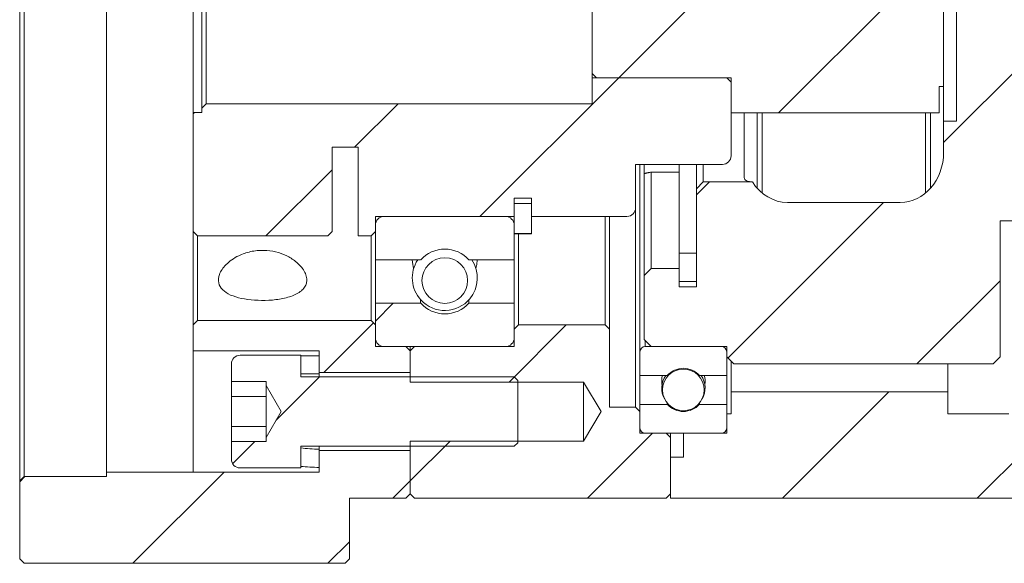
# Model space of a CAD drawing. Header units: millimetres. Extents: x -1831 to 865, y -98 to 589.
# Tile 1 of 7: x -1831 to -1718, y 45 to 108. Entities that reach past the tile are written whole.
import ezdxf

# ---------------------------------------------------------------- set-up
doc = ezdxf.new("R2010")
doc.units = ezdxf.units.MM
doc.header["$LTSCALE"] = 3
doc.layers.get('0').update_dxf_attribs({"lineweight": 18})
pattern_1 = [(45, (0, 0), (-11.22532, 11.22532), [])]

msp = doc.modelspace()

# ---------------------------------------------------------------- hatches: boundary and pattern name
at = {"linetype": 'Continuous', "lineweight": 0}
h = msp.add_hatch(dxfattribs=at)
h.set_pattern_fill('ANSI31', style=0, pattern_type=0)
h.set_pattern_definition(pattern_1)
edge = h.paths.add_edge_path(flags=0)
edge.add_line((-1729.54, 87.03), (-1742.54, 87.03))
edge.add_spline(control_points=[(-1746.59, 89.42), (-1745.09, 87.03), (-1742.54, 87.03)], knot_values=[0, 0, 0, 4.520927, 4.520927, 4.520927], weights=[1, 0.890872, 1], degree=2, periodic=0)
edge.add_line((-1746.59, 89.42), (-1752.24, 89.42))
edge.add_line((-1752.24, 89.42), (-1753.04, 88.62))
edge.add_line((-1753.04, 88.62), (-1753.04, 77.92))
edge.add_line((-1753.04, 77.92), (-1755.04, 77.92))
edge.add_line((-1755.04, 77.92), (-1755.04, 79.42))
edge.add_line((-1755.04, 79.42), (-1758.24, 79.42))
edge.add_line((-1758.24, 79.42), (-1759.04, 78.62))
edge.add_line((-1759.04, 78.62), (-1759.04, 71.22))
edge.add_line((-1759.04, 71.22), (-1758.24, 70.42))
edge.add_line((-1758.24, 70.42), (-1749.54, 70.42))
edge.add_line((-1749.54, 70.42), (-1749.54, 69.22))
edge.add_line((-1749.54, 69.22), (-1748.74, 68.42))
edge.add_line((-1748.74, 68.42), (-1718.84, 68.42))
edge.add_line((-1718.84, 68.42), (-1718.04, 69.22))
edge.add_line((-1718.04, 69.22), (-1718.04, 84.92))
edge.add_line((-1718.04, 84.92), (-1715.84, 84.92))
edge.add_line((-1715.84, 84.92), (-1715.04, 85.72))
edge.add_line((-1715.04, 85.72), (-1715.04, 87.92))
edge.add_line((-1715.04, 87.92), (-1682.54, 87.92))
edge.add_arc((-1682.54, 88.92), 1, 270, 360)
edge.add_line((-1681.54, 88.92), (-1681.54, 93.42))
edge.add_arc((-1680.54, 93.42), 1, 90, 180, ccw=False)
edge.add_line((-1680.54, 94.42), (-1631.04, 94.42))
edge.add_arc((-1631.04, 95.42), 1, 270, 360)
edge.add_line((-1630.04, 95.42), (-1630.04, 103.3))
edge.add_line((-1630.04, 103.3), (-1631.54, 104.17))
edge.add_line((-1631.54, 104.17), (-1635.04, 104.17))
edge.add_line((-1635.04, 104.17), (-1635.04, 105.32))
edge.add_line((-1635.04, 105.32), (-1662.04, 105.32))
edge.add_line((-1662.04, 105.32), (-1665.11, 110.42))
edge.add_line((-1665.11, 110.42), (-1662.04, 115.52))
edge.add_line((-1662.04, 115.52), (-1635.04, 115.52))
edge.add_line((-1635.04, 115.52), (-1635.04, 116.67))
edge.add_line((-1635.04, 116.67), (-1631.54, 116.67))
edge.add_line((-1631.54, 116.67), (-1630.04, 117.53))
edge.add_line((-1630.04, 117.53), (-1630.04, 125.42))
edge.add_arc((-1631.04, 125.42), 1, 360, 450)
edge.add_line((-1631.04, 126.42), (-1635.04, 126.42))
edge.add_line((-1635.04, 126.42), (-1635.04, 121.42))
edge.add_line((-1635.04, 121.42), (-1675.04, 121.42))
edge.add_line((-1675.04, 121.42), (-1675.04, 126.42))
edge.add_line((-1675.04, 126.42), (-1680.54, 126.42))
edge.add_arc((-1680.54, 127.42), 1, 180, 270, ccw=False)
edge.add_line((-1681.54, 127.42), (-1681.54, 131.92))
edge.add_arc((-1682.54, 131.92), 1, 0, 90)
edge.add_line((-1682.54, 132.92), (-1715.04, 132.92))
edge.add_line((-1715.04, 132.92), (-1715.04, 135.07))
edge.add_line((-1715.04, 135.07), (-1720.04, 135.07))
edge.add_line((-1720.04, 135.07), (-1720.04, 134.39))
edge.add_line((-1720.04, 134.39), (-1724.54, 134.39))
edge.add_line((-1724.54, 134.39), (-1724.54, 124.42))
edge.add_line((-1724.54, 124.42), (-1723.04, 124.42))
edge.add_line((-1723.04, 124.42), (-1723.04, 96.42))
edge.add_line((-1723.04, 96.42), (-1724.54, 96.42))
edge.add_line((-1724.54, 96.42), (-1724.54, 92.81))
edge.add_spline(control_points=[(-1729.54, 87.03), (-1727.47, 87.03), (-1724.54, 90.42), (-1724.54, 92.81)], knot_values=[0, 0, 0, 4.236089, 8.472178, 8.472178, 8.472178], weights=[1, 0.853553, 0.853553, 1], degree=2, periodic=0)
h = msp.add_hatch(dxfattribs=at)
h.set_pattern_fill('ANSI31', style=0, pattern_type=0)
h.set_pattern_definition(pattern_1)
h.paths.add_polyline_path([(-1725.04, 100.42), (-1724.54, 100.42), (-1724.54, 120.42), (-1725.04, 120.42), (-1725.04, 123.45), (-1749.04, 123.45), (-1749.04, 119.42), (-1749.04, 116.92), (-1765.04, 116.92), (-1765.04, 101.92), (-1764.54, 101.42), (-1749.04, 101.42), (-1749.04, 97.38), (-1725.04, 97.38)], flags=0)
h = msp.add_hatch(dxfattribs=at)
h.set_pattern_fill('ANSI31', style=0, pattern_type=0)
h.set_pattern_definition(pattern_1)
edge = h.paths.add_edge_path(flags=0)
edge.add_line((-1809.54, 98.42), (-1810.04, 97.92))
edge.add_line((-1810.04, 97.92), (-1810.04, 97.42))
edge.add_line((-1810.04, 97.42), (-1811.04, 97.42))
edge.add_line((-1811.04, 97.42), (-1811.04, 83.67))
edge.add_line((-1811.04, 83.67), (-1810.54, 83.17))
edge.add_line((-1810.54, 83.17), (-1795.54, 83.17))
edge.add_line((-1795.54, 83.17), (-1795.04, 83.67))
edge.add_line((-1795.04, 83.67), (-1795.04, 93.42))
edge.add_line((-1795.04, 93.42), (-1792.04, 93.42))
edge.add_line((-1792.04, 93.42), (-1792.04, 83.17))
edge.add_line((-1792.04, 83.17), (-1790.54, 83.17))
edge.add_line((-1790.54, 83.17), (-1790.04, 83.67))
edge.add_line((-1790.04, 83.67), (-1790.04, 85.42))
edge.add_line((-1790.04, 85.42), (-1774.04, 85.42))
edge.add_line((-1774.04, 85.42), (-1774.04, 86.92))
edge.add_line((-1774.04, 86.92), (-1772.04, 86.92))
edge.add_line((-1772.04, 86.92), (-1772.04, 85.42))
edge.add_line((-1772.04, 85.42), (-1761.04, 85.42))
edge.add_arc((-1761.04, 86.42), 1, 270, 360)
edge.add_line((-1760.04, 86.42), (-1760.04, 91.42))
edge.add_line((-1760.04, 91.42), (-1750.04, 91.42))
edge.add_arc((-1750.04, 92.42), 1, 270, 360)
edge.add_line((-1749.04, 92.42), (-1749.04, 100.92))
edge.add_line((-1749.04, 100.92), (-1749.54, 101.42))
edge.add_line((-1749.54, 101.42), (-1765.04, 101.42))
edge.add_line((-1765.04, 101.42), (-1765.04, 98.42))
edge.add_line((-1765.04, 98.42), (-1809.54, 98.42))
h = msp.add_hatch(dxfattribs=at)
h.set_pattern_fill('ANSI32', scale=5, style=0)
h.paths.add_polyline_path([(-1753.04, 77.32), (-1753.04, 81.18), (-1755.04, 81.18), (-1755.04, 77.32)], flags=0)
h = msp.add_hatch(dxfattribs=at)
h.set_pattern_fill('ANSI32', scale=5, style=0)
edge = h.paths.add_edge_path(flags=0)
edge.add_line((-1774.04, 75.42), (-1779.26, 75.42))
edge.add_arc((-1782.04, 77.92), 3.74, 221.9475, 318.0525, ccw=False)
edge.add_line((-1784.83, 75.42), (-1790.04, 75.42))
edge.add_line((-1790.04, 75.42), (-1790.04, 71.42))
edge.add_arc((-1789.04, 71.42), 1, 180, 270)
edge.add_line((-1789.04, 70.42), (-1775.04, 70.42))
edge.add_arc((-1775.04, 71.42), 1, 270, 360)
edge.add_line((-1774.04, 71.42), (-1774.04, 75.42))
h = msp.add_hatch(dxfattribs=at)
h.set_pattern_fill('ANSI31', style=0, pattern_type=0)
h.set_pattern_definition(pattern_1)
h.paths.add_polyline_path([(-1786.04, 67.42), (-1786.04, 69.92), (-1786.54, 70.42), (-1790.04, 70.42), (-1790.04, 72.92), (-1790.54, 73.42), (-1810.54, 73.42), (-1811.04, 72.92), (-1811.04, 69.92), (-1796.54, 69.92), (-1796.54, 67.42)], flags=0)
h = msp.add_hatch(dxfattribs=at)
h.set_pattern_fill('ANSI31', style=0, pattern_type=0)
h.set_pattern_definition(pattern_1)
h.paths.add_polyline_path([(-1764, 62.92), (-1766.04, 59.52), (-1786.04, 59.52), (-1786.04, 53.42), (-1785.54, 52.92), (-1756.54, 52.92), (-1756.04, 53.42), (-1756.04, 59.92), (-1756.54, 60.42), (-1759.54, 60.42), (-1759.54, 62.92), (-1760.04, 63.42), (-1763.04, 63.42), (-1763.04, 72.42), (-1763.54, 72.92), (-1773.54, 72.92), (-1774.04, 72.42), (-1774.04, 70.42), (-1785.54, 70.42), (-1786.04, 69.92), (-1786.04, 66.32), (-1766.04, 66.32)], flags=0)
h = msp.add_hatch(dxfattribs=at)
h.set_pattern_fill('ANSI32', scale=5, style=0)
edge = h.paths.add_edge_path(flags=0)
edge.add_line((-1802.64, 59.92), (-1802.64, 59.45))
edge.add_line((-1802.64, 59.45), (-1806.64, 59.45))
edge.add_line((-1806.64, 59.45), (-1806.64, 57.42))
edge.add_arc((-1805.64, 57.42), 1, 180, 270)
edge.add_line((-1805.64, 56.42), (-1798.64, 56.42))
edge.add_line((-1798.64, 56.42), (-1798.64, 58.92))
edge.add_line((-1798.64, 58.92), (-1774.04, 58.92))
edge.add_line((-1774.04, 58.92), (-1773.64, 59.32))
edge.add_line((-1773.64, 59.32), (-1773.64, 66.52))
edge.add_line((-1773.64, 66.52), (-1774.04, 66.92))
edge.add_line((-1774.04, 66.92), (-1798.64, 66.92))
edge.add_line((-1798.64, 66.92), (-1798.64, 69.42))
edge.add_line((-1798.64, 69.42), (-1805.64, 69.42))
edge.add_arc((-1805.64, 68.42), 1, 90, 180)
edge.add_line((-1806.64, 68.42), (-1806.64, 66.38))
edge.add_line((-1806.64, 66.38), (-1802.64, 66.38))
edge.add_line((-1802.64, 66.38), (-1802.64, 65.92))
edge.add_line((-1802.64, 65.92), (-1800.91, 62.92))
edge.add_line((-1800.91, 62.92), (-1802.64, 59.92))
h = msp.add_hatch(dxfattribs=at)
h.set_pattern_fill('ANSI31', style=0, pattern_type=0)
h.set_pattern_definition(pattern_1)
edge = h.paths.add_edge_path(flags=0)
edge.add_line((-1724.04, 65.2), (-1749.04, 65.2))
edge.add_line((-1749.04, 65.2), (-1749.04, 62.67))
edge.add_line((-1749.04, 62.67), (-1749.54, 62.67))
edge.add_line((-1749.54, 62.67), (-1749.54, 60.42))
edge.add_line((-1749.54, 60.42), (-1754.54, 60.42))
edge.add_line((-1754.54, 60.42), (-1754.54, 57.67))
edge.add_line((-1754.54, 57.67), (-1756.04, 57.67))
edge.add_line((-1756.04, 57.67), (-1756.04, 52.92))
edge.add_line((-1756.04, 52.92), (-1695.54, 52.92))
edge.add_line((-1695.54, 52.92), (-1695.04, 53.42))
edge.add_line((-1695.04, 53.42), (-1695.04, 55.42))
edge.add_line((-1695.04, 55.42), (-1683.54, 55.42))
edge.add_line((-1683.54, 55.42), (-1683.04, 55.92))
edge.add_line((-1683.04, 55.92), (-1683.04, 67.42))
edge.add_line((-1683.04, 67.42), (-1683.54, 67.92))
edge.add_line((-1683.54, 67.92), (-1687.04, 67.92))
edge.add_line((-1687.04, 67.92), (-1687.04, 67.65))
edge.add_arc((-1687.24, 67.65), 0.2, 225, 360, ccw=False)
edge.add_line((-1687.39, 67.51), (-1687.79, 67.92))
edge.add_line((-1687.79, 67.92), (-1693.54, 67.92))
edge.add_line((-1693.54, 67.92), (-1693.54, 66.17))
edge.add_line((-1693.54, 66.17), (-1696.04, 66.17))
edge.add_line((-1696.04, 66.17), (-1696.04, 67.92))
edge.add_line((-1696.04, 67.92), (-1716.54, 67.92))
edge.add_line((-1716.54, 67.92), (-1717.04, 67.42))
edge.add_line((-1717.04, 67.42), (-1717.04, 62.67))
edge.add_line((-1717.04, 62.67), (-1724.04, 62.67))
edge.add_line((-1724.04, 62.67), (-1724.04, 65.2))
h = msp.add_hatch(dxfattribs=at)
h.set_pattern_fill('ANSI31', style=0, pattern_type=0)
h.set_pattern_definition(pattern_1)
h.paths.add_polyline_path([(-1786.04, 58.42), (-1796.54, 58.42), (-1796.54, 55.92), (-1811.04, 55.92), (-1821.04, 55.92), (-1821.04, 55.42), (-1830.54, 55.42), (-1831.04, 54.92), (-1831.04, 45.92), (-1830.54, 45.42), (-1793.54, 45.42), (-1793.04, 45.92), (-1793.04, 52.92), (-1786.54, 52.92), (-1786.04, 53.42)], flags=0)

# ---------------------------------------------------------------- linework, layer by layer
at = {"color": 7, "linetype": 'Continuous', "lineweight": 15}
for p, q in [((-1831.04, 54.92), (-1831.04, 165.92)), ((-1830.54, 165.42), (-1830.54, 55.42)), ((-1821.04, 55.92), (-1821.04, 164.92)), ((-1723.04, 96.42), (-1723.04, 124.42)), ((-1811.04, 123.42), (-1811.04, 97.42)), ((-1810.04, 97.92), (-1810.04, 122.92)), ((-1809.54, 122.42), (-1809.54, 98.42)), ((-1724.54, 100.42), (-1724.54, 120.42)), ((-1765.04, 116.92), (-1765.04, 101.92)), ((-1765.04, 101.92), (-1764.54, 101.42)), ((-1765.04, 101.92), (-1765.04, 101.42)), ((-1765.04, 98.42), (-1765.04, 101.42)), ((-1765.04, 101.42), (-1749.54, 101.42)), ((-1749.04, 101.42), (-1764.54, 101.42)), ((-1749.04, 100.92), (-1749.54, 101.42)), ((-1749.04, 101.42), (-1749.04, 97.38)), ((-1749.04, 100.92), (-1749.04, 92.42)), ((-1725.04, 100.42), (-1725.04, 97.38)), ((-1724.54, 100.42), (-1725.04, 100.42)), ((-1724.54, 100.42), (-1724.54, 96.42)), ((-1809.54, 98.42), (-1810.04, 97.92)), ((-1810.04, 97.92), (-1810.04, 97.42)), ((-1809.54, 98.42), (-1765.04, 98.42)), ((-1811.04, 83.67), (-1811.04, 97.42)), ((-1811.04, 97.42), (-1810.04, 97.42)), ((-1725.04, 97.38), (-1749.04, 97.38)), ((-1747.54, 95.24), (-1747.54, 97.38)), ((-1746.04, 97.38), (-1746.04, 88.67)), ((-1745.47, 97.38), (-1745.47, 88.12)), ((-1726.62, 88.12), (-1726.62, 97.38)), ((-1726.04, 97.38), (-1726.04, 88.67)), ((-1724.54, 92.81), (-1724.54, 96.42)), ((-1724.54, 96.42), (-1723.04, 96.42)), ((-1747.54, 95.24), (-1747.54, 89.99)), ((-1792.04, 93.42), (-1795.04, 93.42)), ((-1795.04, 93.42), (-1795.04, 83.67)), ((-1792.04, 83.17), (-1792.04, 93.42)), ((-1750.04, 91.42), (-1760.04, 91.42)), ((-1760.04, 91.42), (-1760.04, 86.42)), ((-1759.54, 69.82), (-1759.54, 91.42)), ((-1759.04, 91.42), (-1759.04, 90.34)), ((-1755.04, 81.18), (-1755.04, 91.42)), ((-1753.04, 88.62), (-1753.04, 91.42)), ((-1752.24, 91.42), (-1752.24, 89.42)), ((-1759.04, 78.62), (-1759.04, 90.37)), ((-1755.04, 90.54), (-1758.24, 90.54)), ((-1758.24, 90.54), (-1758.24, 79.42)), ((-1752.24, 89.42), (-1753.04, 88.62)), ((-1753.04, 77.92), (-1753.04, 88.62)), ((-1752.24, 89.42), (-1746.59, 89.42)), ((-1774.04, 87.52), (-1774.04, 83.45)), ((-1772.04, 87.52), (-1774.04, 87.52)), ((-1772.04, 87.52), (-1772.04, 83.45)), ((-1774.04, 86.92), (-1772.04, 86.92)), ((-1774.04, 85.42), (-1774.04, 86.92)), ((-1772.04, 86.92), (-1772.04, 85.42)), ((-1760.04, 63.42), (-1760.04, 86.42)), ((-1742.54, 87.03), (-1729.54, 87.03)), ((-1774.04, 85.42), (-1790.04, 85.42)), ((-1790.04, 85.42), (-1790.04, 83.67)), ((-1789.04, 85.42), (-1775.04, 85.42)), ((-1761.04, 85.42), (-1772.04, 85.42)), ((-1763.54, 72.92), (-1763.54, 85.42)), ((-1763.04, 85.42), (-1763.04, 72.42)), ((-1790.04, 80.42), (-1790.04, 84.42)), ((-1774.04, 84.42), (-1774.04, 80.42)), ((-1715.84, 84.92), (-1718.04, 84.92)), ((-1718.04, 84.92), (-1718.04, 69.22)), ((-1811.04, 72.92), (-1811.04, 83.67)), ((-1811.04, 83.67), (-1810.54, 83.17)), ((-1810.54, 83.17), (-1810.54, 73.42)), ((-1795.54, 83.17), (-1810.54, 83.17)), ((-1795.54, 83.17), (-1795.04, 83.67)), ((-1790.54, 83.17), (-1792.04, 83.17)), ((-1790.54, 83.17), (-1790.04, 83.67)), ((-1790.54, 73.42), (-1790.54, 83.17)), ((-1774.04, 83.45), (-1772.04, 83.45)), ((-1773.54, 83.42), (-1773.54, 72.92)), ((-1772.04, 83.42), (-1772.04, 83.45)), ((-1753.04, 81.18), (-1755.04, 81.18)), ((-1755.04, 81.18), (-1755.04, 77.32)), ((-1753.04, 81.18), (-1753.04, 77.32)), ((-1790.04, 75.42), (-1790.04, 80.42)), ((-1784.83, 80.42), (-1790.04, 80.42)), ((-1774.04, 80.42), (-1779.26, 80.42)), ((-1774.04, 75.42), (-1774.04, 80.42)), ((-1758.24, 79.42), (-1759.04, 78.62)), ((-1759.04, 71.22), (-1759.04, 78.62)), ((-1758.24, 79.42), (-1755.04, 79.42)), ((-1755.04, 79.42), (-1755.04, 77.92)), ((-1753.04, 77.92), (-1755.04, 77.92)), ((-1755.04, 77.32), (-1753.04, 77.32)), ((-1790.04, 75.42), (-1784.83, 75.42)), ((-1790.04, 71.42), (-1790.04, 75.42)), ((-1784.83, 75.42), (-1784.83, 75.82)), ((-1779.26, 75.42), (-1779.26, 75.82)), ((-1779.26, 75.42), (-1774.04, 75.42)), ((-1774.04, 75.42), (-1774.04, 71.42)), ((-1810.54, 73.42), (-1811.04, 72.92)), ((-1811.04, 72.92), (-1811.04, 69.92)), ((-1810.54, 73.42), (-1790.54, 73.42)), ((-1790.04, 72.92), (-1790.54, 73.42)), ((-1790.04, 70.42), (-1790.04, 72.92)), ((-1773.54, 72.92), (-1774.04, 72.42)), ((-1773.54, 72.92), (-1763.54, 72.92)), ((-1763.04, 72.42), (-1763.54, 72.92)), ((-1774.04, 72.42), (-1774.04, 70.42)), ((-1763.04, 63.42), (-1763.04, 72.42)), ((-1790.04, 70.42), (-1786.54, 70.42)), ((-1775.04, 70.42), (-1789.04, 70.42)), ((-1786.04, 69.92), (-1786.54, 70.42)), ((-1786.04, 70.42), (-1786.04, 69.92)), ((-1785.54, 70.42), (-1786.04, 69.92)), ((-1786.04, 69.92), (-1786.04, 70.42)), ((-1785.54, 70.42), (-1774.04, 70.42)), ((-1759.04, 71.22), (-1758.24, 70.42)), ((-1758.94, 71.12), (-1758.94, 70.42)), ((-1758.94, 70.42), (-1750.14, 70.42)), ((-1749.54, 70.42), (-1758.24, 70.42)), ((-1749.54, 69.22), (-1749.54, 70.42)), ((-1796.54, 69.92), (-1811.04, 69.92)), ((-1811.04, 69.92), (-1811.04, 55.92)), ((-1805.64, 69.42), (-1798.64, 69.42)), ((-1798.64, 66.92), (-1798.64, 69.42)), ((-1796.54, 69.36), (-1798.64, 69.36)), ((-1798.64, 67.26), (-1798.64, 69.36)), ((-1796.54, 69.92), (-1796.54, 67.42)), ((-1796.54, 67.26), (-1796.54, 69.36)), ((-1786.04, 67.42), (-1786.04, 69.92)), ((-1786.04, 69.92), (-1786.04, 66.32)), ((-1759.54, 67.08), (-1759.54, 69.82)), ((-1749.54, 69.82), (-1749.54, 67.08)), ((-1806.64, 66.38), (-1806.64, 68.42)), ((-1749.54, 69.22), (-1748.74, 68.42)), ((-1749.04, 68.72), (-1749.04, 65.2)), ((-1718.84, 68.42), (-1748.74, 68.42)), ((-1724.04, 68.42), (-1724.04, 65.2)), ((-1718.84, 68.42), (-1718.04, 69.22)), ((-1796.54, 67.26), (-1798.64, 67.26)), ((-1786.04, 67.42), (-1796.54, 67.42)), ((-1796.54, 66.92), (-1796.54, 67.26)), ((-1759.54, 63.75), (-1759.54, 67.08)), ((-1756.39, 67.08), (-1759.54, 67.08)), ((-1749.54, 67.08), (-1752.69, 67.08)), ((-1749.54, 63.75), (-1749.54, 67.08)), ((-1802.64, 66.38), (-1806.64, 66.38)), ((-1806.64, 64.65), (-1806.64, 66.38)), ((-1802.64, 65.92), (-1802.64, 66.38)), ((-1802.64, 65.92), (-1800.91, 62.92)), ((-1802.64, 65.51), (-1802.64, 65.92)), ((-1798.64, 66.92), (-1774.04, 66.92)), ((-1766.04, 66.32), (-1786.04, 66.32)), ((-1773.64, 66.52), (-1774.04, 66.92)), ((-1773.64, 59.32), (-1773.64, 66.52)), ((-1764, 62.92), (-1766.04, 66.32)), ((-1766.04, 66.32), (-1766.04, 59.52)), ((-1802.64, 62.92), (-1802.64, 65.51)), ((-1749.04, 65.2), (-1749.04, 62.67)), ((-1724.04, 65.2), (-1749.04, 65.2)), ((-1724.04, 65.2), (-1724.04, 62.67)), ((-1802.64, 64.65), (-1806.64, 64.65)), ((-1806.64, 61.18), (-1806.64, 64.65)), ((-1759.54, 63.75), (-1756.39, 63.75)), ((-1759.54, 61.02), (-1759.54, 63.75)), ((-1756.39, 63.75), (-1756.39, 63.9)), ((-1752.69, 63.75), (-1752.69, 63.9)), ((-1752.69, 63.75), (-1749.54, 63.75)), ((-1749.54, 63.75), (-1749.54, 61.02)), ((-1800.91, 62.92), (-1802.64, 59.92)), ((-1802.64, 60.32), (-1802.64, 62.92)), ((-1766.04, 59.52), (-1764, 62.92)), ((-1760.04, 63.42), (-1763.04, 63.42)), ((-1759.54, 62.92), (-1760.04, 63.42)), ((-1759.54, 62.92), (-1759.54, 60.42)), ((-1749.54, 62.67), (-1749.54, 60.42)), ((-1749.54, 62.67), (-1749.04, 62.67)), ((-1717.04, 62.67), (-1724.04, 62.67)), ((-1802.64, 61.18), (-1806.64, 61.18)), ((-1806.64, 59.45), (-1806.64, 61.18)), ((-1802.64, 59.92), (-1802.64, 60.32)), ((-1759.54, 60.42), (-1756.54, 60.42)), ((-1750.14, 60.42), (-1758.94, 60.42)), ((-1756.04, 59.92), (-1756.54, 60.42)), ((-1756.04, 60.42), (-1756.04, 59.92)), ((-1754.54, 60.42), (-1754.54, 57.67)), ((-1754.54, 60.42), (-1749.54, 60.42)), ((-1806.64, 57.42), (-1806.64, 59.45)), ((-1802.64, 59.45), (-1806.64, 59.45)), ((-1802.64, 59.45), (-1802.64, 59.92)), ((-1786.04, 59.52), (-1786.04, 53.42)), ((-1786.04, 59.52), (-1766.04, 59.52)), ((-1774.04, 58.92), (-1773.64, 59.32)), ((-1756.04, 59.92), (-1756.04, 53.42)), ((-1774.04, 58.92), (-1798.64, 58.92)), ((-1798.64, 56.42), (-1798.64, 58.92)), ((-1796.54, 58.58), (-1796.54, 58.92)), ((-1796.54, 56.48), (-1796.54, 58.58)), ((-1796.54, 58.42), (-1796.54, 55.92)), ((-1796.54, 58.42), (-1786.04, 58.42)), ((-1786.04, 53.42), (-1786.04, 58.42)), ((-1756.04, 57.67), (-1756.04, 52.92)), ((-1756.04, 57.67), (-1754.54, 57.67)), ((-1821.04, 55.92), (-1821.04, 55.42)), ((-1821.04, 55.92), (-1811.04, 55.92)), ((-1811.04, 55.92), (-1796.54, 55.92)), ((-1798.64, 56.42), (-1805.64, 56.42)), ((-1830.54, 55.42), (-1831.04, 54.92)), ((-1831.04, 45.92), (-1831.04, 54.92)), ((-1830.54, 55.42), (-1821.04, 55.42)), ((-1786.54, 52.92), (-1786.04, 53.42)), ((-1786.04, 53.42), (-1785.54, 52.92)), ((-1756.54, 52.92), (-1756.04, 53.42)), ((-1786.54, 52.92), (-1793.04, 52.92)), ((-1793.04, 45.92), (-1793.04, 52.92)), ((-1756.54, 52.92), (-1785.54, 52.92)), ((-1756.04, 52.92), (-1695.54, 52.92)), ((-1831.04, 45.92), (-1830.54, 45.42)), ((-1793.54, 45.42), (-1830.54, 45.42)), ((-1793.54, 45.42), (-1793.04, 45.92))]:
    msp.add_line(p, q, dxfattribs=at)
for points in [[(-1785.79, 80.42), (-1785.74, 79.89), (-1785.63, 79.41)], [(-1778.45, 79.41), (-1778.34, 79.89), (-1778.29, 80.42)]]:
    msp.add_lwpolyline(points, dxfattribs=at)
for centre, radius in [((-1782.04, 78.03), 2.63), ((-1754.54, 65.42), 2.4)]:
    msp.add_circle(centre, radius, dxfattribs=at)
for centre, radius, start, end in [((-1750.04, 92.42), 1, 270, 0), ((-1761.04, 86.42), 1, 270, 0), ((-1789.04, 84.42), 1, 90, 180), ((-1775.04, 84.42), 1, 0, 90), ((-1782.04, 77.92), 3.74, 41.9475, 138.0525), ((-1782.04, 78.33), 3.75, 146.1648, 222.713), ((-1782.04, 78.33), 3.75, 319.9204, 33.8352), ((-1782.04, 77.92), 3.74, 221.9475, 318.0525), ((-1782.04, 78.33), 3.75, 222.713, 319.9204), ((-1789.04, 71.42), 1, 180, 270), ((-1775.04, 71.42), 1, 270, 0), ((-1758.94, 69.82), 0.6, 90, 180), ((-1750.14, 69.82), 0.6, 0, 90), ((-1805.64, 68.42), 1, 90, 180), ((-1754.54, 66.43), 2.5, 164.0961, 189.1687), ((-1754.54, 65.63), 2.5, 144.5993, 210.6321), ((-1754.54, 65.42), 2.49, 42.0165, 137.9835), ((-1754.54, 65.63), 2.5, 329.3679, 35.4007), ((-1754.54, 66.43), 2.5, 350.8313, 15.9039), ((-1754.54, 65.42), 2.49, 222.0165, 317.9835), ((-1758.94, 61.02), 0.6, 180, 270), ((-1750.14, 61.02), 0.6, 270, 0), ((-1805.64, 57.42), 1, 180, 270)]:
    msp.add_arc(centre, radius, start, end, dxfattribs=at)
for centre, major_axis, ratio, start_param, end_param in [((-1729.54, 92.81), (0, 5.77), 0.866025, 3.141593, 4.712389), ((-1742.54, 92.81), (0, -5.77), 0.866025, 5.340116, 6.283185), ((-1796.54, 62.92), (7.52, 0), 0.57735, 4.429258, 4.712389), ((-1796.54, 62.92), (11.15, 0), 0.57735, 4.522992, 4.712389)]:
    msp.add_ellipse(centre, major_axis=major_axis, ratio=ratio, start_param=start_param, end_param=end_param, dxfattribs=at)
for points in [[(-1759.04, 90.37), (-1758.24, 90.54)], [(-1774.04, 83.42), (-1772.04, 83.42)]]:
    msp.add_open_spline(points, degree=1, dxfattribs=at)
for points, knots in [([(-1747.54, 89.99), (-1747.53, 89.92), (-1747.51, 89.7), (-1747.23, 89.47), (-1746.8, 89.43), (-1746.59, 89.42)], [0, 0, 0, 0, 0.247227, 0.762744, 1.292443, 1.292443, 1.292443, 1.292443]), ([(-1797.94, 78.09), (-1797.96, 77.92), (-1797.99, 77.59), (-1798.25, 77.14), (-1798.67, 76.74), (-1799.24, 76.4), (-1799.93, 76.14), (-1800.92, 75.89), (-1802.3, 75.72), (-1803.98, 75.74), (-1805.53, 75.94), (-1806.81, 76.34), (-1807.74, 76.94), (-1808.21, 77.76), (-1808.13, 78.59), (-1807.75, 79.31), (-1807.27, 79.88), (-1806.62, 80.43), (-1805.71, 80.97), (-1804.45, 81.42), (-1802.94, 81.57), (-1801.51, 81.37), (-1800.24, 80.92), (-1799.11, 80.2), (-1798.38, 79.41), (-1798, 78.67), (-1797.96, 78.28), (-1797.94, 78.09)], [0, 0, 0, 0, 0.775705, 1.551015, 2.330326, 3.109131, 3.813927, 4.518453, 5.798717, 7.019709, 8.224996, 9.447495, 10.722965, 12.095753, 13.610895, 14.448388, 15.285746, 16.152533, 17.018086, 18.180415, 19.349046, 20.378865, 21.416486, 22.614509, 24.059505, 24.942879, 25.82605, 25.82605, 25.82605, 25.82605])]:
    msp.add_open_spline(points, degree=3, knots=knots, dxfattribs=at)

doc.saveas('drawing.dxf')
